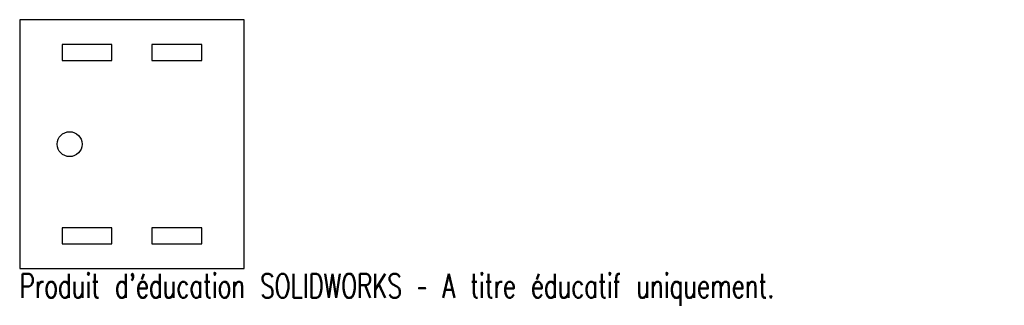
# Model space of a CAD drawing. Header units: millimetres. Extents: x -10 to 187, y -32 to 25.
import ezdxf

# ---------------------------------------------------------------- set-up
doc = ezdxf.new("R2010")
doc.units = ezdxf.units.MM
doc.styles.add('SLDTEXTSTYLE0', font='TXT', dxfattribs={"width": 0.7, "bigfont": 'bigfont'})

msp = doc.modelspace()

# ---------------------------------------------------------------- linework, layer by layer
at = {"color": 7, "linetype": 'Continuous', "lineweight": 25}
for p, q in [((35, 25), (-10, 25)), ((-10, 25), (-10, -25)), ((35, -25), (35, 25)), ((8.5, 20), (-1.5, 20)), ((-1.5, 20), (-1.5, 16.8)), ((8.5, 16.8), (8.5, 20)), ((26.5, 20), (16.5, 20)), ((16.5, 20), (16.5, 16.8)), ((26.5, 16.8), (26.5, 20)), ((-1.5, 16.8), (8.5, 16.8)), ((16.5, 16.8), (26.5, 16.8)), ((8.5, -16.8), (-1.5, -16.8)), ((-1.5, -16.8), (-1.5, -20)), ((8.5, -20), (8.5, -16.8)), ((26.5, -16.8), (16.5, -16.8)), ((16.5, -16.8), (16.5, -20)), ((26.5, -20), (26.5, -16.8)), ((-1.5, -20), (8.5, -20)), ((16.5, -20), (26.5, -20)), ((-10, -25), (35, -25))]:
    msp.add_line(p, q, dxfattribs=at)
msp.add_circle((0, 0), 2.5, dxfattribs=at)

# ---------------------------------------------------------------- texts
at = {"color": 7, "linetype": 'Continuous', "insert": (-10, -26.02), "char_height": 4.8336, "attachment_point": 1, "style": 'SLDTEXTSTYLE0'}
msp.add_mtext("Produit d'éducation SOLIDWORKS – A titre éducatif uniquement.", dxfattribs=at)

doc.saveas('drawing.dxf')
